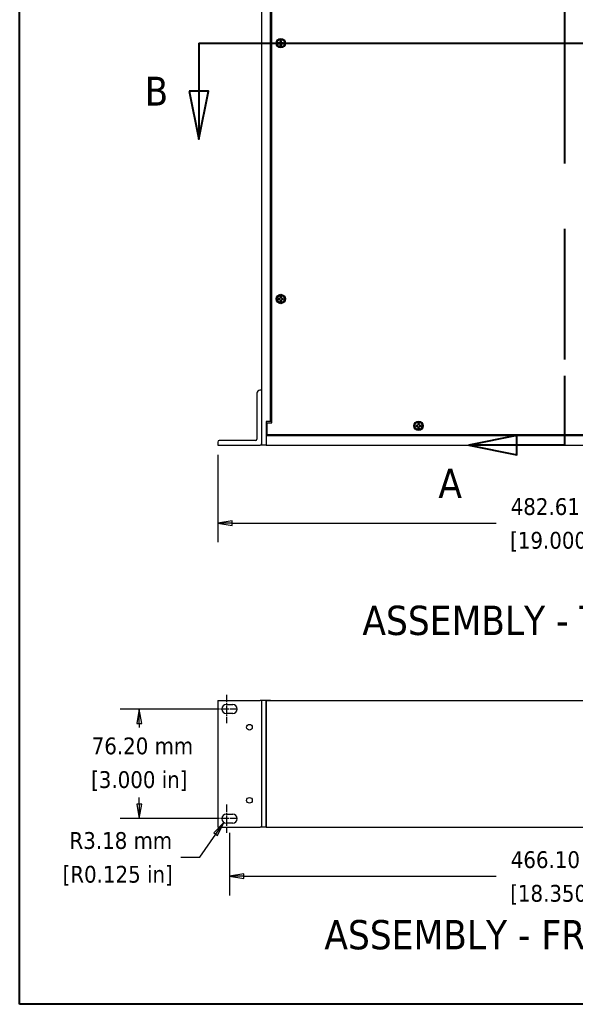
# Model space of a CAD drawing. Header units: millimetres. Extents: x 64 to 1798, y 64 to 1375.
# Tile 1 of 66: x 64 to 451, y 64 to 749. Entities that reach past the tile are written whole.
import ezdxf

# ---------------------------------------------------------------- set-up
doc = ezdxf.new("R2010")
doc.units = ezdxf.units.MM
doc.header["$LTSCALE"] = 6.666667
doc.linetypes.add('CHAIN', pattern=[0.7087, 0.4724, -0.0591, 0.1181, -0.0591])
doc.linetypes.add('DOUBLE_DASH_CHAIN', pattern=[1.2403, 0.6614, -0.0827, 0.1654, -0.0827, 0.1654, -0.0827])
for name, color, linetype, lineweight in [('Border (ANSI)', 7, 'Continuous', 40), ('Center Mark (ANSI)', 7, 'Continuous', 25), ('Dimension (ANSI)', 7, 'Continuous', 25), ('Section Line (ANSI)', 7, 'DOUBLE_DASH_CHAIN', 40), ('Symbol (ANSI)', 7, 'Continuous', 25), ('Visible (ANSI)', 7, 'Continuous', 25)]:
    doc.layers.add(name, color=color, linetype=linetype, lineweight=lineweight)
doc.styles.add('Note Text (ANSI)', font='tahoma.ttf')
doc.styles.add('Note Text (ANSI) - 3DA', font='tahoma.ttf')
doc.styles.add('Text Style66', font='tahoma.ttf')
doc.dimstyles.new('Default - mm (ANSI)', dxfattribs={"dimscale": 6.666667, "dimtxt": 1.75, "dimasz": 1.5, "dimexe": 2, "dimexo": 1, "dimgap": 0.8, "dimtad": 0, "dimtih": 1, "dimtoh": 1, "dimrnd": 1e-08, "dimzin": 0, "dimdsep": 46, "dimtxsty": 'Note Text (ANSI)', "dimblk": 'Filled-2', "dimcen": 0.09, "dimdle": 10, "dimclrd": 256, "dimclre": 256, "dimclrt": 256, "dimadec": 1, "dimazin": 0, "dimtfac": 1.741714, "dimtofl": 0, "dimtmove": 0, "dimatfit": 3, "dimldrblk": 'Filled-1', "dimfxl": 1, "dimtolj": 1, "dimtzin": 0, "dimlwd": -1, "dimlwe": -1, "dimarcsym": 0})

# ---------------------------------------------------------------- blocks, each defined once
blk = doc.blocks.new('Borders Default Border')
at = {"layer": 'Border (ANSI)', "flags": 128}
blk.add_lwpolyline([(9.65, 9.65), (9.65, 206.25), (269.75, 206.25), (269.75, 9.65), (9.65, 9.65)], dxfattribs=at)
blk = doc.blocks.new('2dTransSection0')
at = {"layer": 'Section Line (ANSI)', "linetype": 'Continuous'}
for p, q in [((61.51, 152.78), (56.51, 151.78)), ((61.51, 150.78), (61.51, 152.78)), ((61.51, 151.78), (56.51, 151.78)), ((56.51, 151.78), (61.51, 150.78)), ((66.51, 151.78), (61.51, 151.78)), ((66.51, 151.78), (66.51, 144.56)), ((66.51, 75.18), (66.51, 67.96)), ((61.51, 68.96), (56.51, 67.96)), ((61.51, 66.96), (61.51, 68.96)), ((61.51, 67.96), (56.51, 67.96)), ((56.51, 67.96), (61.51, 66.96)), ((66.51, 67.96), (61.51, 67.96))]:
    blk.add_line(p, q, dxfattribs=at)
at = {"layer": 'Section Line (ANSI)', "linetype": 'DOUBLE_DASH_CHAIN', "ltscale": 12.351448}
blk.add_line((66.51, 151.78), (66.51, 67.96), dxfattribs=at)
at = {"layer": 'Section Line (ANSI)', "linetype": 'Continuous', "flags": 128}
for points in [[(61.51, 152.78), (56.51, 151.78), (61.51, 150.78), (61.51, 152.78)], [(61.51, 68.96), (56.51, 67.96), (61.51, 66.96), (61.51, 68.96)]]:
    blk.add_lwpolyline(points, dxfattribs=at)
at = {"layer": 'Section Line (ANSI)'}
for points in [[(61.51, 152.78), (56.51, 151.78), (61.51, 150.78), (61.51, 152.78)], [(61.51, 68.96), (56.51, 67.96), (61.51, 66.96), (61.51, 68.96)]]:
    blk.add_solid(points, dxfattribs=at)
at = {"layer": 'Section Line (ANSI)', "char_height": 3.05, "attachment_point": 7, "style": 'Note Text (ANSI) - 3DA'}
for insert in [(53, 153.57), (53.34, 62.46)]:
    blk.add_mtext('A', dxfattribs=dict(at, insert=insert))
blk = doc.blocks.new('2dTransSection1')
at = {"layer": 'Section Line (ANSI)', "linetype": 'DOUBLE_DASH_CHAIN', "ltscale": 13.700486}
blk.add_line((28.35, 109.87), (105.21, 109.87), dxfattribs=at)
at = {"layer": 'Section Line (ANSI)', "linetype": 'Continuous'}
for p, q in [((28.35, 109.87), (37.24, 109.87)), ((28.35, 109.87), (28.35, 104.87)), ((96.32, 109.87), (105.21, 109.87)), ((105.21, 109.87), (105.21, 104.87)), ((27.35, 104.87), (28.35, 99.87)), ((29.35, 104.87), (27.35, 104.87)), ((28.35, 104.87), (28.35, 99.87)), ((28.35, 99.87), (29.35, 104.87)), ((104.21, 104.87), (105.21, 99.87)), ((106.21, 104.87), (104.21, 104.87)), ((105.21, 104.87), (105.21, 99.87)), ((105.21, 99.87), (106.21, 104.87))]:
    blk.add_line(p, q, dxfattribs=at)
at = {"layer": 'Section Line (ANSI)', "linetype": 'Continuous', "flags": 128}
for points in [[(27.35, 104.87), (28.35, 99.87), (29.35, 104.87), (27.35, 104.87)], [(104.21, 104.87), (105.21, 99.87), (106.21, 104.87), (104.21, 104.87)]]:
    blk.add_lwpolyline(points, dxfattribs=at)
at = {"layer": 'Section Line (ANSI)'}
for points in [[(27.35, 104.87), (28.35, 99.87), (29.35, 104.87), (27.35, 104.87)], [(104.21, 104.87), (105.21, 99.87), (106.21, 104.87), (104.21, 104.87)]]:
    blk.add_solid(points, dxfattribs=at)
at = {"layer": 'Section Line (ANSI)', "attachment_point": 7}
for insert, char_height, style in [((22.71, 103.37), 3, 'Text Style66'), ((109.01, 103.32), 3.05, 'Note Text (ANSI) - 3DA')]:
    blk.add_mtext('B', dxfattribs=dict(at, insert=insert, char_height=char_height, style=style))
blk = doc.blocks.new('Filled-2')
at = {"color": 0}
for p, q in [((0, 0), (-1, 0.167)), ((-1, 0.167), (-1, -0.167)), ((-1, 0), (0, 0)), ((-1, -0.167), (0, 0))]:
    blk.add_line(p, q, dxfattribs=at)
at = {"color": 0, "flags": 128}
blk.add_lwpolyline([(-1, -0.167), (0, 0), (-1, 0.167), (-1, -0.167)], dxfattribs=at)
at = {"color": 0}
blk.add_solid([(-1, -0.167), (0, 0), (-1, 0.167), (-1, -0.167)], dxfattribs=at)
blk = doc.blocks.new('*D9')
at = {"layer": 'Defpoints', "color": 0, "transparency": 16777216}
for p in [(202.08, 453.06), (684.69, 453.06), (684.69, 398.82)]:
    blk.add_point(p, dxfattribs=at)
at = {"layer": 'Dimension (ANSI)', "transparency": 16777216}
for p, q in [((202.08, 446.39), (202.08, 385.49)), ((684.69, 446.39), (684.69, 385.49)), ((212.08, 398.82), (395.74, 398.82)), ((674.69, 398.82), (491.04, 398.82))]:
    blk.add_line(p, q, dxfattribs=at)
at = {"layer": 'Dimension (ANSI)', "transparency": 16777216, "xscale": 10, "yscale": 10, "zscale": 10, "rotation": 180}
blk.add_blockref('Filled-2', (202.08, 398.82), dxfattribs=at)
at = {"layer": 'Dimension (ANSI)', "transparency": 16777216, "xscale": 10, "yscale": 10, "zscale": 10}
blk.add_blockref('Filled-2', (684.69, 398.82), dxfattribs=at)
at = {"layer": 'Dimension (ANSI)', "transparency": 16777216, "char_height": 11.6667, "attachment_point": 5, "style": 'Note Text (ANSI)'}
for s, insert in [('\\A1; 482.61 mm', (443.39, 410.25)), ('\\A1;[19.000 in]', (443.39, 385.86))]:
    blk.add_mtext(s, dxfattribs=dict(at, insert=insert))
blk = doc.blocks.new('Filled-1')
at = {"color": 0}
for p, q in [((0, 0), (-1, 0.333)), ((-1, 0.333), (-1, -0.333)), ((-1, 0), (0, 0)), ((-1, -0.333), (0, 0))]:
    blk.add_line(p, q, dxfattribs=at)
at = {"color": 0, "flags": 128}
blk.add_lwpolyline([(-1, -0.333), (0, 0), (-1, 0.333), (-1, -0.333)], dxfattribs=at)
at = {"color": 0}
blk.add_solid([(-1, -0.333), (0, 0), (-1, 0.333), (-1, -0.333)], dxfattribs=at)
blk = doc.blocks.new('*D19')
at = {"layer": 'Defpoints', "color": 0, "transparency": 16777216}
for p in [(210.34, 190.25), (676.44, 190.25), (210.34, 153.42)]:
    blk.add_point(p, dxfattribs=at)
at = {"layer": 'Dimension (ANSI)', "transparency": 16777216}
for p, q in [((210.34, 183.59), (210.34, 140.09)), ((676.44, 183.59), (676.44, 140.09)), ((220.34, 153.42), (395.78, 153.42)), ((666.44, 153.42), (491.09, 153.42))]:
    blk.add_line(p, q, dxfattribs=at)
at = {"layer": 'Dimension (ANSI)', "transparency": 16777216, "xscale": 10, "yscale": 10, "zscale": 10, "rotation": 180}
blk.add_blockref('Filled-2', (210.34, 153.42), dxfattribs=at)
at = {"layer": 'Dimension (ANSI)', "transparency": 16777216, "xscale": 10, "yscale": 10, "zscale": 10}
blk.add_blockref('Filled-2', (676.44, 153.42), dxfattribs=at)
at = {"layer": 'Dimension (ANSI)', "transparency": 16777216, "char_height": 11.6667, "attachment_point": 5, "style": 'Note Text (ANSI)'}
for s, insert in [('\\A1; 466.10 mm', (443.43, 164.82)), ('\\A1;[18.350 in]', (443.43, 140.45))]:
    blk.add_mtext(s, dxfattribs=dict(at, insert=insert))
blk = doc.blocks.new('*D20')
at = {"layer": 'Defpoints', "color": 0, "transparency": 16777216}
for p in [(208.15, 193.43), (206.35, 190.81)]:
    blk.add_point(p, dxfattribs=at)
at = {"layer": 'Dimension (ANSI)', "transparency": 16777216}
for p, q in [((189.71, 166.68), (200.68, 182.58)), ((176.43, 166.68), (189.71, 166.68))]:
    blk.add_line(p, q, dxfattribs=at)
at = {"layer": 'Dimension (ANSI)', "transparency": 16777216, "xscale": 10, "yscale": 10, "zscale": 10, "rotation": 55.42032298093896}
blk.add_blockref('Filled-2', (206.35, 190.81), dxfattribs=at)
at = {"layer": 'Dimension (ANSI)', "transparency": 16777216, "char_height": 11.6667, "attachment_point": 5, "style": 'Note Text (ANSI)'}
for s, insert in [('\\A1; R3.18 mm', (132.51, 178.11)), ('\\A1;[R0.125 in]', (132.51, 153.71))]:
    blk.add_mtext(s, dxfattribs=dict(at, insert=insert))
blk = doc.blocks.new('*D21')
at = {"layer": 'Defpoints', "color": 0, "transparency": 16777216}
for p in [(147.55, 269.63), (204.98, 269.63), (204.98, 193.43)]:
    blk.add_point(p, dxfattribs=at)
at = {"layer": 'Dimension (ANSI)', "transparency": 16777216}
for p, q in [((198.31, 269.63), (134.21, 269.63)), ((147.55, 259.63), (147.55, 256.85)), ((147.55, 203.43), (147.55, 208.1)), ((198.31, 193.43), (134.21, 193.43))]:
    blk.add_line(p, q, dxfattribs=at)
at = {"layer": 'Dimension (ANSI)', "transparency": 16777216, "xscale": 10, "yscale": 10, "zscale": 10}
for p, rotation in [((147.55, 269.63), 90), ((147.55, 193.43), 270)]:
    blk.add_blockref('Filled-2', p, dxfattribs=dict(at, rotation=rotation))
at = {"layer": 'Dimension (ANSI)', "transparency": 16777216, "char_height": 11.6667, "attachment_point": 5, "style": 'Note Text (ANSI)'}
for s, insert in [('\\A1; 76.20 mm', (147.55, 243.88)), ('\\A1;[3.000 in]', (147.55, 219.51))]:
    blk.add_mtext(s, dxfattribs=dict(at, insert=insert))

msp = doc.modelspace()

# ---------------------------------------------------------------- linework, layer by layer
at = {"layer": 'Center Mark (ANSI)', "linetype": 'CHAIN', "ltscale": 1.640088}
for p, q in [((208.1545, 279.4702), (208.1545, 259.7869)), ((208.1545, 203.2702), (208.1545, 183.5869))]:
    msp.add_line(p, q, dxfattribs=at)
at = {"layer": 'Center Mark (ANSI)', "linetype": 'CHAIN', "ltscale": 1.37552}
for p, q in [((214.8212, 269.6285), (198.3129, 269.6285)), ((214.8212, 193.4285), (198.3129, 193.4285))]:
    msp.add_line(p, q, dxfattribs=at)
at = {"layer": 'Visible (ANSI)'}
for p, q in [((232.5645, 1011.8376), (232.5645, 453.0576)), ((238.9145, 469.5576), (238.9145, 995.3376)), ((239.6688, 468.5289), (239.6688, 996.3663)), ((244.9092, 732.8066), (244.2094, 732.8066)), ((245.4041, 733.0116), (244.9092, 732.8066)), ((244.9257, 732.7239), (244.9092, 732.8066)), ((245.6091, 733.5064), (245.4041, 733.0116)), ((245.4993, 732.9163), (245.4041, 733.0116)), ((245.6091, 734.2063), (245.6091, 733.5064)), ((245.6917, 733.49), (245.6091, 733.5064)), ((246.2444, 733.49), (246.327, 733.5064)), ((246.327, 733.5064), (246.327, 734.2063)), ((246.532, 733.0116), (246.327, 733.5064)), ((246.4367, 732.9163), (246.532, 733.0116)), ((247.0269, 732.8066), (246.532, 733.0116)), ((247.0104, 732.7239), (247.0269, 732.8066)), ((247.7267, 732.8066), (247.0269, 732.8066)), ((244.2094, 732.0886), (244.9092, 732.0886)), ((244.9257, 732.1713), (244.9092, 732.0886)), ((244.9092, 732.0886), (245.4041, 731.8836)), ((245.4993, 731.9789), (245.4041, 731.8836)), ((245.4041, 731.8836), (245.6091, 731.3888)), ((245.6917, 731.4052), (245.6091, 731.3888)), ((245.6091, 731.3888), (245.6091, 730.6889)), ((246.2444, 731.4052), (246.327, 731.3888)), ((246.327, 731.3888), (246.532, 731.8836)), ((246.327, 730.6889), (246.327, 731.3888)), ((246.4367, 731.9789), (246.532, 731.8836)), ((246.532, 731.8836), (247.0269, 732.0886)), ((247.0104, 732.1713), (247.0269, 732.0886)), ((247.0269, 732.0886), (247.7267, 732.0886)), ((244.9092, 555.0066), (244.2094, 555.0066)), ((245.4041, 555.2116), (244.9092, 555.0066)), ((244.9257, 554.9239), (244.9092, 555.0066)), ((245.6091, 555.7064), (245.4041, 555.2116)), ((245.4993, 555.1163), (245.4041, 555.2116)), ((245.6091, 556.4063), (245.6091, 555.7064)), ((245.6917, 555.69), (245.6091, 555.7064)), ((246.2444, 555.69), (246.327, 555.7064)), ((246.327, 555.7064), (246.327, 556.4063)), ((246.532, 555.2116), (246.327, 555.7064)), ((246.4367, 555.1163), (246.532, 555.2116)), ((247.0269, 555.0066), (246.532, 555.2116)), ((247.0104, 554.9239), (247.0269, 555.0066)), ((247.7267, 555.0066), (247.0269, 555.0066)), ((244.2094, 554.2886), (244.9092, 554.2886)), ((244.9257, 554.3713), (244.9092, 554.2886)), ((244.9092, 554.2886), (245.4041, 554.0836)), ((245.4993, 554.1789), (245.4041, 554.0836)), ((245.4041, 554.0836), (245.6091, 553.5888)), ((245.6917, 553.6052), (245.6091, 553.5888)), ((245.6091, 553.5888), (245.6091, 552.8889)), ((246.2444, 553.6052), (246.327, 553.5888)), ((246.327, 553.5888), (246.532, 554.0836)), ((246.327, 552.8889), (246.327, 553.5888)), ((246.4367, 554.1789), (246.532, 554.0836)), ((246.532, 554.0836), (247.0269, 554.2886)), ((247.0104, 554.3713), (247.0269, 554.2886)), ((247.0269, 554.2886), (247.7267, 554.2886)), ((229.3895, 489.1576), (229.3895, 457.2326)), ((232.5645, 491.1576), (231.3895, 491.1576)), ((238.9145, 469.5576), (235.7395, 469.5576)), ((235.7395, 469.5576), (235.7395, 453.0576)), ((236.4938, 460.1469), (236.4938, 468.5289)), ((236.4938, 468.5289), (239.6688, 468.5289)), ((239.6688, 469.5576), (238.9145, 469.5576)), ((340.7307, 466.8051), (340.0309, 466.8051)), ((340.0309, 466.0871), (340.7307, 466.0871)), ((341.2256, 467.0101), (340.7307, 466.8051)), ((340.7472, 466.7224), (340.7307, 466.8051)), ((340.7472, 466.1698), (340.7307, 466.0871)), ((340.7307, 466.0871), (341.2256, 465.8821)), ((341.4306, 467.5049), (341.2256, 467.0101)), ((341.3208, 466.9148), (341.2256, 467.0101)), ((341.3208, 465.9774), (341.2256, 465.8821)), ((341.2256, 465.8821), (341.4306, 465.3873)), ((341.4306, 468.2048), (341.4306, 467.5049)), ((341.5132, 467.4885), (341.4306, 467.5049)), ((342.0659, 467.4885), (342.1485, 467.5049)), ((342.1485, 467.5049), (342.1485, 468.2048)), ((342.3535, 467.0101), (342.1485, 467.5049)), ((342.1485, 465.3873), (342.3535, 465.8821)), ((342.2582, 466.9148), (342.3535, 467.0101)), ((342.2582, 465.9774), (342.3535, 465.8821)), ((342.8484, 466.8051), (342.3535, 467.0101)), ((342.3535, 465.8821), (342.8484, 466.0871)), ((342.8319, 466.7224), (342.8484, 466.8051)), ((342.8319, 466.1698), (342.8484, 466.0871)), ((343.5482, 466.8051), (342.8484, 466.8051)), ((342.8484, 466.0871), (343.5482, 466.0871)), ((236.4938, 460.6776), (235.7395, 460.6776)), ((651.0395, 459.4076), (235.7395, 459.4076)), ((650.2852, 460.1469), (236.4938, 460.1469)), ((341.5132, 465.4037), (341.4306, 465.3873)), ((341.4306, 465.3873), (341.4306, 464.6874)), ((342.0659, 465.4037), (342.1485, 465.3873)), ((342.1485, 464.6874), (342.1485, 465.3873)), ((202.0845, 455.2326), (202.0845, 453.0576)), ((202.0845, 453.0576), (231.5645, 453.0576)), ((228.3895, 456.2326), (203.0845, 456.2326)), ((235.7395, 453.0576), (232.5645, 453.0576)), ((235.7395, 453.0576), (651.0395, 453.0576)), ((202.0845, 275.5935), (202.0845, 187.4635)), ((202.0845, 275.5935), (231.5645, 275.5935)), ((232.5645, 275.5935), (231.5645, 275.5935)), ((235.7395, 275.6119), (232.5645, 275.6119)), ((232.5645, 275.6119), (232.5645, 187.4739)), ((238.9145, 275.6119), (235.7395, 275.6119)), ((235.7395, 275.6119), (235.7395, 187.4739)), ((235.7395, 275.5988), (651.0395, 275.5988)), ((235.7395, 187.4608), (235.7395, 275.5988)), ((238.9145, 275.5988), (238.9145, 275.6119)), ((208.1545, 272.8035), (212.5245, 272.8035)), ((212.5245, 266.4535), (208.1545, 266.4535)), ((208.1545, 196.6035), (212.5245, 196.6035)), ((202.0845, 187.4635), (231.5645, 187.4635)), ((212.5245, 190.2535), (208.1545, 190.2535)), ((232.5645, 187.4635), (231.5645, 187.4635)), ((232.5645, 187.4739), (232.5645, 187.4635)), ((235.7395, 187.4739), (232.5645, 187.4739)), ((235.7395, 187.4608), (651.0395, 187.4608))]:
    msp.add_line(p, q, dxfattribs=at)
for centre, radius in [((245.968, 732.4476), 3.2512), ((245.968, 732.4476), 2.54), ((245.968, 554.6476), 3.2512), ((245.968, 554.6476), 2.54), ((341.7895, 466.4461), 3.2512), ((341.7895, 466.4461), 2.54), ((224.1825, 256.9285), 1.9939), ((224.1825, 206.1285), 1.9939)]:
    msp.add_circle(centre, radius, dxfattribs=at)
for centre, radius, start, end in [((245.968, 732.4476), 1.7949, 168.463041, 191.536959), ((245.968, 732.4476), 1.7483, 168.6603846, 191.3396154), ((245.968, 732.4476), 1.7949, 78.463041, 101.536959), ((245.968, 732.4476), 1.7483, 78.6603846, 101.3396154), ((245.968, 732.4476), 1.7483, 348.6603846, 11.3396154), ((245.968, 732.4476), 1.7949, 348.463041, 11.536959), ((245.968, 732.4476), 1.7949, 258.463041, 281.536959), ((245.968, 732.4476), 1.7483, 258.6603846, 281.3396154), ((245.968, 554.6476), 1.7949, 168.463041, 191.536959), ((245.968, 554.6476), 1.7483, 168.6603846, 191.3396154), ((245.968, 554.6476), 1.7949, 78.463041, 101.536959), ((245.968, 554.6476), 1.7483, 78.6603846, 101.3396154), ((245.968, 554.6476), 1.7483, 348.6603846, 11.3396154), ((245.968, 554.6476), 1.7949, 348.463041, 11.536959), ((245.968, 554.6476), 1.7949, 258.463041, 281.536959), ((245.968, 554.6476), 1.7483, 258.6603846, 281.3396154), ((231.3895, 489.1576), 2, 90, 180), ((341.7895, 466.4461), 1.7949, 168.463041, 191.536959), ((341.7895, 466.4461), 1.7483, 168.6603846, 191.3396154), ((341.7895, 466.4461), 1.7949, 78.463041, 101.536959), ((341.7895, 466.4461), 1.7483, 78.6603846, 101.3396154), ((341.7895, 466.4461), 1.7483, 348.6603846, 11.3396154), ((341.7895, 466.4461), 1.7949, 348.463041, 11.536959), ((341.7895, 466.4461), 1.7949, 258.463041, 281.536959), ((341.7895, 466.4461), 1.7483, 258.6603846, 281.3396154), ((203.0845, 455.2326), 1, 90, 180), ((228.3895, 457.2326), 1, 270, 0), ((231.5645, 454.0576), 1, 270, 0), ((208.1545, 269.6285), 3.175, 90, 270), ((212.5245, 269.6285), 3.175, 270, 90), ((208.1545, 193.4285), 3.175, 90, 270), ((212.5245, 193.4285), 3.175, 270, 90)]:
    msp.add_arc(centre, radius, start, end, dxfattribs=at)
for points, weights in [([(244.2539, 732.7914), (244.2319, 732.7989), (244.2094, 732.8066)], [1.01218915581, 1.01172679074, 1.01110160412]), ([(244.2539, 732.7914), (244.6703, 732.7494), (244.9257, 732.7239)], [1.53696783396, 1.9683578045, 2.37346205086]), ([(244.9257, 732.7239), (245.2879, 732.8391), (245.4993, 732.9163)], [2.07391766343, 2.6044802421, 2.81776863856]), ([(245.4993, 732.9163), (245.5766, 733.1277), (245.6917, 733.49)], [2.81776863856, 2.60448024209, 2.07391766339]), ([(245.6243, 734.1618), (245.6168, 734.1837), (245.6091, 734.2063)], [1.01218915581, 1.01172679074, 1.01110160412]), ([(245.6917, 733.49), (245.6662, 733.7453), (245.6243, 734.1618)], [2.37346205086, 1.9683578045, 1.53696783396]), ([(246.3118, 734.1618), (246.2699, 733.7453), (246.2444, 733.49)], [1.53696783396, 1.9683578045, 2.37346205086]), ([(246.2444, 733.49), (246.3595, 733.1277), (246.4367, 732.9163)], [2.07391766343, 2.6044802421, 2.81776863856]), ([(246.3118, 734.1618), (246.3193, 734.1837), (246.327, 734.2063)], [1.01218915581, 1.01172679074, 1.01110160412]), ([(246.4367, 732.9163), (246.6482, 732.8391), (247.0104, 732.7239)], [2.81776863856, 2.60448024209, 2.07391766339]), ([(247.0104, 732.7239), (247.2657, 732.7494), (247.6822, 732.7914)], [2.37346205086, 1.9683578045, 1.53696783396]), ([(247.6822, 732.7914), (247.7042, 732.7989), (247.7267, 732.8066)], [1.01218915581, 1.01172679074, 1.01110160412]), ([(244.2539, 732.1039), (244.2319, 732.0963), (244.2094, 732.0886)], [1.01218915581, 1.01172679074, 1.01110160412]), ([(244.9257, 732.1713), (244.6703, 732.1458), (244.2539, 732.1039)], [2.37346205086, 1.9683578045, 1.53696783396]), ([(245.4993, 731.9789), (245.2879, 732.0562), (244.9257, 732.1713)], [2.81776863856, 2.60448024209, 2.07391766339]), ([(245.6917, 731.4052), (245.5766, 731.7675), (245.4993, 731.9789)], [2.07391766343, 2.6044802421, 2.81776863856]), ([(245.6243, 730.7335), (245.6168, 730.7115), (245.6091, 730.6889)], [1.01218915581, 1.01172679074, 1.01110160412]), ([(245.6243, 730.7335), (245.6662, 731.1499), (245.6917, 731.4052)], [1.53696783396, 1.9683578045, 2.37346205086]), ([(246.4367, 731.9789), (246.3595, 731.7675), (246.2444, 731.4052)], [2.81776863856, 2.6044802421, 2.07391766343]), ([(246.2444, 731.4052), (246.2699, 731.1499), (246.3118, 730.7335)], [2.37346205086, 1.9683578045, 1.53696783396]), ([(246.3118, 730.7335), (246.3193, 730.7115), (246.327, 730.6889)], [1.01218915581, 1.01172679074, 1.01110160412]), ([(247.0104, 732.1713), (246.6482, 732.0562), (246.4367, 731.9789)], [2.07391766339, 2.60448024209, 2.81776863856]), ([(247.6822, 732.1039), (247.2657, 732.1458), (247.0104, 732.1713)], [1.53696783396, 1.9683578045, 2.37346205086]), ([(247.6822, 732.1039), (247.7042, 732.0963), (247.7267, 732.0886)], [1.01218915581, 1.01172679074, 1.01110160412]), ([(244.2539, 554.9914), (244.2319, 554.9989), (244.2094, 555.0066)], [1.01218915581, 1.01172679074, 1.01110160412]), ([(244.2539, 554.9914), (244.6703, 554.9494), (244.9257, 554.9239)], [1.53696783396, 1.9683578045, 2.37346205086]), ([(244.9257, 554.9239), (245.2879, 555.0391), (245.4993, 555.1163)], [2.07391766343, 2.6044802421, 2.81776863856]), ([(245.4993, 555.1163), (245.5766, 555.3277), (245.6917, 555.69)], [2.81776863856, 2.60448024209, 2.07391766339]), ([(245.6243, 556.3618), (245.6168, 556.3837), (245.6091, 556.4063)], [1.01218915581, 1.01172679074, 1.01110160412]), ([(245.6917, 555.69), (245.6662, 555.9453), (245.6243, 556.3618)], [2.37346205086, 1.9683578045, 1.53696783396]), ([(246.3118, 556.3618), (246.2699, 555.9453), (246.2444, 555.69)], [1.53696783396, 1.9683578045, 2.37346205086]), ([(246.2444, 555.69), (246.3595, 555.3277), (246.4367, 555.1163)], [2.07391766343, 2.6044802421, 2.81776863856]), ([(246.3118, 556.3618), (246.3193, 556.3837), (246.327, 556.4063)], [1.01218915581, 1.01172679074, 1.01110160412]), ([(246.4367, 555.1163), (246.6482, 555.0391), (247.0104, 554.9239)], [2.81776863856, 2.60448024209, 2.07391766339]), ([(247.0104, 554.9239), (247.2657, 554.9494), (247.6822, 554.9914)], [2.37346205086, 1.9683578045, 1.53696783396]), ([(247.6822, 554.9914), (247.7042, 554.9989), (247.7267, 555.0066)], [1.01218915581, 1.01172679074, 1.01110160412]), ([(244.2539, 554.3039), (244.2319, 554.2963), (244.2094, 554.2886)], [1.01218915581, 1.01172679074, 1.01110160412]), ([(244.9257, 554.3713), (244.6703, 554.3458), (244.2539, 554.3039)], [2.37346205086, 1.9683578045, 1.53696783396]), ([(245.4993, 554.1789), (245.2879, 554.2562), (244.9257, 554.3713)], [2.81776863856, 2.60448024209, 2.07391766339]), ([(245.6917, 553.6052), (245.5766, 553.9675), (245.4993, 554.1789)], [2.07391766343, 2.6044802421, 2.81776863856]), ([(245.6243, 552.9335), (245.6168, 552.9115), (245.6091, 552.8889)], [1.01218915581, 1.01172679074, 1.01110160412]), ([(245.6243, 552.9335), (245.6662, 553.3499), (245.6917, 553.6052)], [1.53696783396, 1.9683578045, 2.37346205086]), ([(246.4367, 554.1789), (246.3595, 553.9675), (246.2444, 553.6052)], [2.81776863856, 2.6044802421, 2.07391766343]), ([(246.2444, 553.6052), (246.2699, 553.3499), (246.3118, 552.9335)], [2.37346205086, 1.9683578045, 1.53696783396]), ([(246.3118, 552.9335), (246.3193, 552.9115), (246.327, 552.8889)], [1.01218915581, 1.01172679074, 1.01110160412]), ([(247.0104, 554.3713), (246.6482, 554.2562), (246.4367, 554.1789)], [2.07391766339, 2.60448024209, 2.81776863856]), ([(247.6822, 554.3039), (247.2657, 554.3458), (247.0104, 554.3713)], [1.53696783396, 1.9683578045, 2.37346205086]), ([(247.6822, 554.3039), (247.7042, 554.2963), (247.7267, 554.2886)], [1.01218915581, 1.01172679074, 1.01110160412]), ([(340.0754, 466.7899), (340.0534, 466.7974), (340.0309, 466.8051)], [1.01218915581, 1.01172679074, 1.01110160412]), ([(340.0754, 466.1024), (340.0534, 466.0948), (340.0309, 466.0871)], [1.01218915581, 1.01172679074, 1.01110160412]), ([(340.0754, 466.7899), (340.4918, 466.7479), (340.7472, 466.7224)], [1.53696783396, 1.9683578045, 2.37346205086]), ([(340.7472, 466.1698), (340.4918, 466.1443), (340.0754, 466.1024)], [2.37346205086, 1.9683578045, 1.53696783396]), ([(340.7472, 466.7224), (341.1094, 466.8376), (341.3208, 466.9148)], [2.07391766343, 2.6044802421, 2.81776863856]), ([(341.3208, 465.9774), (341.1094, 466.0547), (340.7472, 466.1698)], [2.81776863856, 2.60448024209, 2.07391766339]), ([(341.3208, 466.9148), (341.3981, 467.1262), (341.5132, 467.4885)], [2.81776863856, 2.60448024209, 2.07391766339]), ([(341.5132, 465.4037), (341.3981, 465.766), (341.3208, 465.9774)], [2.07391766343, 2.6044802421, 2.81776863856]), ([(341.4458, 468.1603), (341.4383, 468.1822), (341.4306, 468.2048)], [1.01218915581, 1.01172679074, 1.01110160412]), ([(341.5132, 467.4885), (341.4877, 467.7438), (341.4458, 468.1603)], [2.37346205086, 1.9683578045, 1.53696783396]), ([(342.1333, 468.1603), (342.0914, 467.7438), (342.0659, 467.4885)], [1.53696783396, 1.9683578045, 2.37346205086]), ([(342.0659, 467.4885), (342.181, 467.1262), (342.2582, 466.9148)], [2.07391766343, 2.6044802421, 2.81776863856]), ([(342.2582, 465.9774), (342.181, 465.766), (342.0659, 465.4037)], [2.81776863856, 2.6044802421, 2.07391766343]), ([(342.1333, 468.1603), (342.1408, 468.1822), (342.1485, 468.2048)], [1.01218915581, 1.01172679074, 1.01110160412]), ([(342.2582, 466.9148), (342.4697, 466.8376), (342.8319, 466.7224)], [2.81776863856, 2.60448024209, 2.07391766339]), ([(342.8319, 466.1698), (342.4697, 466.0547), (342.2582, 465.9774)], [2.07391766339, 2.60448024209, 2.81776863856]), ([(342.8319, 466.7224), (343.0872, 466.7479), (343.5037, 466.7899)], [2.37346205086, 1.9683578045, 1.53696783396]), ([(343.5037, 466.1024), (343.0872, 466.1443), (342.8319, 466.1698)], [1.53696783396, 1.9683578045, 2.37346205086]), ([(343.5037, 466.7899), (343.5257, 466.7974), (343.5482, 466.8051)], [1.01218915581, 1.01172679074, 1.01110160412]), ([(343.5037, 466.1024), (343.5257, 466.0948), (343.5482, 466.0871)], [1.01218915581, 1.01172679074, 1.01110160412]), ([(341.4458, 464.732), (341.4383, 464.71), (341.4306, 464.6874)], [1.01218915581, 1.01172679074, 1.01110160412]), ([(341.4458, 464.732), (341.4877, 465.1484), (341.5132, 465.4037)], [1.53696783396, 1.9683578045, 2.37346205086]), ([(342.0659, 465.4037), (342.0914, 465.1484), (342.1333, 464.732)], [2.37346205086, 1.9683578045, 1.53696783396]), ([(342.1333, 464.732), (342.1408, 464.71), (342.1485, 464.6874)], [1.01218915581, 1.01172679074, 1.01110160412])]:
    msp.add_rational_spline(points, weights, degree=2, dxfattribs=at)

# ---------------------------------------------------------------- block references
at = {"xscale": 6.666666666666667, "yscale": 6.666666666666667, "zscale": 6.666666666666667}
msp.add_blockref('Borders Default Border', (0, 0), dxfattribs=at)
at = {"layer": 'Section Line (ANSI)', "xscale": 6.666666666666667, "yscale": 6.666666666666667, "zscale": 6.666666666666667}
for name in ['2dTransSection0', '2dTransSection1']:
    msp.add_blockref(name, (0, 0), dxfattribs=at)

# ---------------------------------------------------------------- texts
at = {"layer": 'Symbol (ANSI)', "char_height": 20.32, "attachment_point": 7, "style": 'Note Text (ANSI) - 3DA'}
for s, insert in [('ASSEMBLY - TOP VIEW', (302.7527, 320.7042)), ('ASSEMBLY - FRONT VIEW', (276.2946, 102.2002))]:
    msp.add_mtext(s, dxfattribs=dict(at, insert=insert))

# ---------------------------------------------------------------- dimensions: what is measured, and where the dimension line sits
at = {"layer": 'Dimension (ANSI)'}
for base, p1, p2, angle, text, override, picture, middle in [((684.6945, 398.8205), (202.0845, 453.0576), (684.6945, 453.0576), 180, ' <> mm\\X[19.000 in]', {"dimgap": 0.8, "dimtih": 0, "dimtoh": 0, "dimdec": 2, "dimpost": '', "dimtol": 0, "dimlim": 0, "dimtp": 0, "dimtm": 0, "dimtdec": 2, "dimatfit": 1}, '*D9', (443.3895, 398.8205)), ((147.5467, 269.6285), (204.9795, 193.4285), (204.9795, 269.6285), 90, ' <> mm\\X[3.000 in]', {"dimgap": 0.8, "dimdec": 2, "dimpost": '', "dimtol": 0, "dimlim": 0, "dimtp": 0, "dimtm": 0, "dimtdec": 2, "dimatfit": 1}, '*D21', (147.5467, 232.4735)), ((210.3395, 153.4191), (676.4395, 190.2535), (210.3395, 190.2535), 180, ' <> mm\\X[18.350 in]', {"dimgap": 0.8, "dimtih": 0, "dimtoh": 0, "dimdec": 2, "dimpost": '', "dimtol": 0, "dimlim": 0, "dimtp": 0, "dimtm": 0, "dimtdec": 2, "dimatfit": 1}, '*D19', (443.4345, 153.4191))]:
    dim = msp.add_linear_dim(base=base, p1=p1, p2=p2, angle=angle, text=text, dimstyle='Default - mm (ANSI)', override=override, dxfattribs=at)
    dim.commit()
    dim.dimension.update_dxf_attribs({"geometry": picture, "text_midpoint": middle, "dimtype": 160})
dim = msp.add_radius_dim(center=(208.1545429, 193.4285449), mpoint=(206.3525661, 190.8144476), text=' <> mm\\X[R0.125 in]', dimstyle='Default - mm (ANSI)', override={"dimgap": 0.8, "dimdec": 2, "dimlfac": 1, "dimpost": '', "dimcen": 0, "dimtol": 0, "dimlim": 0, "dimtp": 0, "dimtm": 0, "dimtdec": 2}, dxfattribs=at)
dim.commit()
dim.dimension.update_dxf_attribs({"geometry": '*D20', "text_midpoint": (132.5073548, 166.6777489), "dimtype": 164})

doc.saveas('drawing.dxf')
